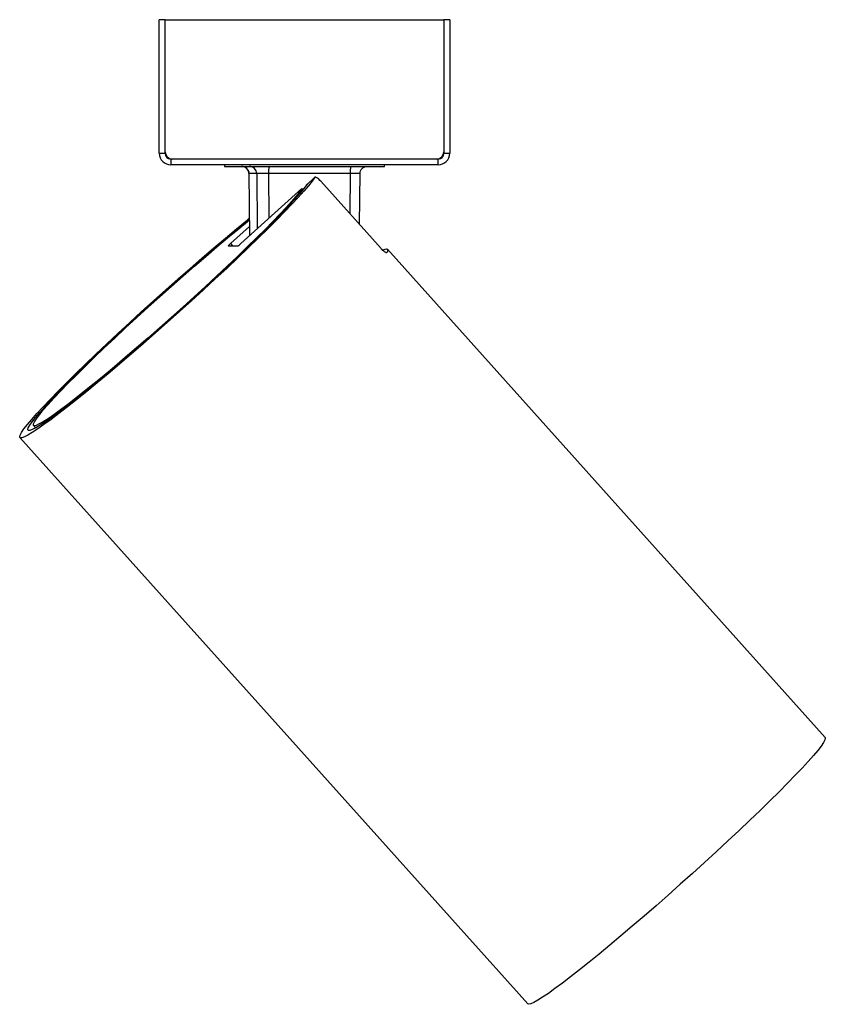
# Model space of a CAD drawing. Header units: millimetres. Extents: x 347 to 1002, y 288 to 630.
# Tile 1 of 3: x 347 to 457, y 288 to 424. Entities that reach past the tile are written whole.
import ezdxf

# ---------------------------------------------------------------- set-up
doc = ezdxf.new("R2010")
doc.units = ezdxf.units.MM

msp = doc.modelspace()

# ---------------------------------------------------------------- linework, layer by layer
at = {"color": 7, "linetype": 'Continuous', "lineweight": 25}
for p, q in [((366.55, 423.98), (365.75, 423.98)), ((365.75, 405.58), (365.75, 423.98)), ((366.55, 405.58), (366.55, 423.98)), ((366.55, 423.98), (404.95, 423.98)), ((366.55, 405.78), (366.55, 423.98)), ((405.75, 423.98), (404.95, 423.98)), ((404.95, 423.98), (404.95, 405.58)), ((404.95, 423.98), (404.95, 405.78)), ((405.75, 423.98), (405.75, 405.58)), ((365.75, 405.58), (366.55, 405.58)), ((404.95, 405.58), (405.75, 405.58)), ((367.35, 404.78), (367.35, 403.98)), ((404.15, 404.78), (367.35, 404.78)), ((403.95, 404.78), (367.55, 404.78)), ((404.15, 403.98), (404.15, 404.78)), ((404.15, 403.98), (367.35, 403.98)), ((374.75, 403.98), (374.75, 403.78)), ((374.75, 403.78), (396.75, 403.78)), ((396.75, 403.78), (396.75, 403.98)), ((378.09, 402.82), (378.17, 394.2)), ((379.17, 402.79), (378.1, 402.79)), ((392.05, 402.79), (380.81, 402.79)), ((387.19, 402.27), (386.02, 401.21)), ((387.2, 402.28), (386.03, 401.23)), ((396.31, 392.44), (387.98, 401.73)), ((393.34, 395.75), (393.41, 402.82)), ((385.39, 400.73), (376.99, 393.14)), ((385.39, 400.73), (385.53, 400.57)), ((386.02, 401.21), (386.03, 401.22)), ((375.56, 393.14), (378.16, 395.48)), ((376.57, 392.8), (375.24, 392.8)), ((375.56, 393.14), (375.84, 392.83)), ((457.45, 325.1), (397.17, 392.35)), ((348.42, 368.08), (348.72, 367.75)), ((346.55, 366.42), (416.5, 288.39)), ((416.63, 288.34), (416.5, 288.39))]:
    msp.add_line(p, q, dxfattribs=at)
at = {"color": 8, "linetype": 'Continuous', "lineweight": 25}
for p, q in [((378.1, 402.79), (378.18, 394.21)), ((378.1, 402.79), (378.11, 402.79)), ((379.17, 402.79), (379.23, 395.16)), ((380.81, 402.79), (380.85, 396.63)), ((392.05, 402.79), (392, 397.25)), ((375.84, 392.83), (375.83, 392.8))]:
    msp.add_line(p, q, dxfattribs=at)
at = {"color": 7, "linetype": 'Continuous', "lineweight": 25, "flags": 128}
for points in [[(387.19, 402.27), (386.81, 401.75), (386.3, 401.11), (385.66, 400.36), (384.89, 399.51), (384, 398.56), (383, 397.51), (381.9, 396.38), (380.69, 395.18), (379.39, 393.9), (378.01, 392.56), (376.56, 391.17), (375.04, 389.73), (373.46, 388.27), (371.85, 386.78), (370.2, 385.27), (368.53, 383.77), (366.85, 382.26), (365.17, 380.78), (363.51, 379.32), (361.87, 377.9), (360.26, 376.53), (358.7, 375.21), (357.19, 373.95), (355.75, 372.77), (354.39, 371.67), (353.11, 370.66), (351.92, 369.74), (350.84, 368.92), (349.86, 368.21), (349, 367.61), (348.26, 367.12), (347.65, 366.75), (347.16, 366.51), (346.81, 366.38), (346.6, 366.38), (346.52, 366.51), (346.58, 366.75), (346.78, 367.12), (347.11, 367.61), (347.58, 368.21), (348.18, 368.92), (348.9, 369.74), (349.75, 370.66), (350.71, 371.67), (351.78, 372.77), (352.96, 373.95), (354.23, 375.21), (355.58, 376.53), (357.01, 377.9), (358.51, 379.32), (360.07, 380.78), (361.67, 382.26), (363.31, 383.77), (364.97, 385.27), (366.65, 386.78), (368.33, 388.27), (370, 389.73), (371.65, 391.17), (373.27, 392.56), (374.85, 393.9), (376.38, 395.18), (377.84, 396.38), (378.15, 396.64)], [(386.02, 401.21), (385.62, 400.68), (385.09, 400.03), (384.44, 399.28), (383.66, 398.43), (382.76, 397.47), (381.76, 396.43), (380.65, 395.31), (379.45, 394.12), (378.16, 392.85), (376.79, 391.54), (375.35, 390.17), (373.85, 388.77), (372.31, 387.33), (370.73, 385.88), (369.12, 384.43), (367.5, 382.97), (365.88, 381.53), (364.26, 380.11), (362.66, 378.72), (361.1, 377.38), (359.57, 376.08), (358.1, 374.85), (356.69, 373.69), (355.35, 372.61), (354.1, 371.61), (352.93, 370.7), (351.87, 369.89), (350.91, 369.19), (350.06, 368.6), (349.34, 368.12), (348.73, 367.75), (348.26, 367.51), (347.92, 367.39), (347.71, 367.39), (347.64, 367.51), (347.7, 367.75), (347.9, 368.12), (348.24, 368.6), (348.71, 369.19), (349.3, 369.89), (350.02, 370.7), (350.86, 371.61), (351.81, 372.61), (352.87, 373.69), (354.03, 374.85), (355.28, 376.08), (356.62, 377.38), (358.02, 378.72), (359.49, 380.11), (361.02, 381.53), (362.58, 382.97), (364.18, 384.43), (365.79, 385.88), (367.42, 387.33), (369.04, 388.77), (370.65, 390.17), (372.23, 391.54), (373.78, 392.85), (375.28, 394.12), (376.72, 395.31), (378.09, 396.43), (378.15, 396.48)], [(385.39, 400.73), (385.04, 400.24), (384.55, 399.64), (383.94, 398.92), (383.21, 398.1), (382.35, 397.19), (381.38, 396.18), (380.31, 395.09), (379.13, 393.92), (377.87, 392.68), (376.53, 391.38), (375.11, 390.04), (373.64, 388.66), (372.12, 387.25), (370.56, 385.82), (368.98, 384.38), (367.38, 382.95), (365.77, 381.52), (364.18, 380.13), (362.61, 378.76), (361.07, 377.45), (359.58, 376.18), (358.14, 374.98), (356.76, 373.85), (355.46, 372.8), (354.25, 371.84), (353.13, 370.98), (352.12, 370.22), (351.21, 369.56), (350.42, 369.02), (349.76, 368.6), (349.22, 368.29), (348.81, 368.1), (348.54, 368.04), (348.4, 368.1), (348.4, 368.29), (348.54, 368.6), (348.82, 369.02), (349.23, 369.56), (349.77, 370.22), (350.44, 370.98), (351.23, 371.84), (352.14, 372.8), (353.16, 373.85), (354.28, 374.98), (355.5, 376.18), (356.8, 377.45), (358.17, 378.76), (359.61, 380.13), (361.11, 381.52), (362.65, 382.95), (364.22, 384.38), (365.81, 385.82), (367.42, 387.25), (369.02, 388.66), (370.6, 390.04), (372.16, 391.38), (373.68, 392.68), (375.15, 393.92), (376.56, 395.09), (377.9, 396.18), (378.15, 396.38)], [(396.58, 392.27), (396.58, 392.27), (396.84, 392.37), (397.03, 392.4), (397.15, 392.37), (397.2, 392.27), (397.17, 392.1), (397.07, 391.88)], [(457.45, 325.1), (457.48, 325.01), (457.43, 324.76), (457.23, 324.4), (456.9, 323.92), (456.44, 323.32), (455.85, 322.62), (455.13, 321.81), (454.29, 320.89), (453.34, 319.89), (452.27, 318.79), (451.11, 317.62), (449.85, 316.37), (448.51, 315.06), (447.09, 313.7), (445.6, 312.29), (444.05, 310.84), (442.46, 309.36), (440.83, 307.87), (439.17, 306.37), (437.51, 304.87), (435.83, 303.38), (434.17, 301.92), (432.52, 300.49), (430.9, 299.1), (429.33, 297.76), (427.8, 296.48), (426.34, 295.27), (424.94, 294.14), (423.63, 293.09), (422.4, 292.13), (421.28, 291.26), (420.25, 290.5), (419.34, 289.85), (418.54, 289.31), (417.87, 288.89), (417.33, 288.59), (416.91, 288.4), (416.63, 288.34)]]:
    msp.add_lwpolyline(points, dxfattribs=at)
at = {"color": 7, "linetype": 'Continuous', "lineweight": 25}
for centre, radius, start, end in [((367.35, 405.58), 1.6, 180, 270), ((367.55, 405.78), 1, 180, 270), ((367.35, 405.58), 0.8, 180, 270), ((403.95, 405.78), 1, 270, 0), ((404.15, 405.58), 0.8, 270, 0), ((404.15, 405.58), 1.6, 270, 0), ((377.1, 402.79), 0.998, 0.3686, 89.871), ((378.17, 402.79), 0.998, 0.3686, 89.871), ((383.48, 403.04), 2.68, 163.8132, 185.2251), ((394.72, 403.04), 2.68, 163.8132, 185.2251), ((376.47, 391.94), 1.51, 127.1936, 144.9459), ((375.21, 394.92), 2.52, 302.622, 314.8037)]:
    msp.add_arc(centre, radius, start, end, dxfattribs=at)
msp.add_ellipse((375.88, 392.83), major_axis=(0.51, 0.18), ratio=0.029372, start_param=1.653806, end_param=1.832155, dxfattribs=at)
for points, knots in [([(377.48, 403.71), (377.51, 403.69), (377.55, 403.67), (377.65, 403.62), (377.75, 403.54), (377.87, 403.43), (377.93, 403.32), (377.95, 403.28)], [0, 0, 0, 0, 0.236099, 0.372547, 0.507033, 0.785295, 1, 1, 1, 1]), ([(377.95, 403.28), (377.97, 403.26), (378.02, 403.18), (378.07, 403.01), (378.08, 402.87), (378.09, 402.79)], [0, 0, 0, 0, 0.120885, 0.566807, 1, 1, 1, 1]), ([(393.41, 402.79), (393.42, 402.92), (393.45, 403.11), (393.57, 403.34), (393.7, 403.5), (393.86, 403.63), (394.09, 403.75), (394.28, 403.77), (394.4, 403.78)], [0, 0, 0, 0, 0.238169, 0.365924, 0.496257, 0.626971, 0.755912, 1, 1, 1, 1]), ([(380.81, 402.79), (380.61, 402.79), (380.21, 402.79), (379.69, 402.8), (379.29, 402.79), (379.21, 402.79), (379.17, 402.79)], [0, 0, 0, 0, 0.250007, 0.5, 0.749993, 1, 1, 1, 1]), ([(387.98, 401.73), (387.91, 401.81), (387.76, 401.97), (387.55, 402.16), (387.37, 402.28), (387.24, 402.32), (387.2, 402.29), (387.19, 402.27)], [0, 0, 0, 0, 0.2036816, 0.4072558, 0.6138972, 0.8280731, 1, 1, 1, 1]), ([(397.07, 391.88), (397.06, 391.87), (397.02, 391.85), (396.87, 391.93), (396.67, 392.08), (396.47, 392.27), (396.35, 392.4), (396.31, 392.44)], [0, 0, 0, 0, 0.2233625, 0.4467857, 0.6679299, 0.8821371, 1, 1, 1, 1])]:
    msp.add_open_spline(points, degree=3, knots=knots, dxfattribs=at)
at = {"color": 8, "linetype": 'Continuous', "lineweight": 25}
msp.add_open_spline([(393.39, 402.79), (393.38, 402.79), (393.37, 402.79), (393.09, 402.8), (392.63, 402.79), (392.25, 402.79), (392.05, 402.79)], degree=3, knots=[0, 0, 0, 0, 0.202272, 0.468177, 0.734081, 1, 1, 1, 1], dxfattribs=at)

doc.saveas('drawing.dxf')
